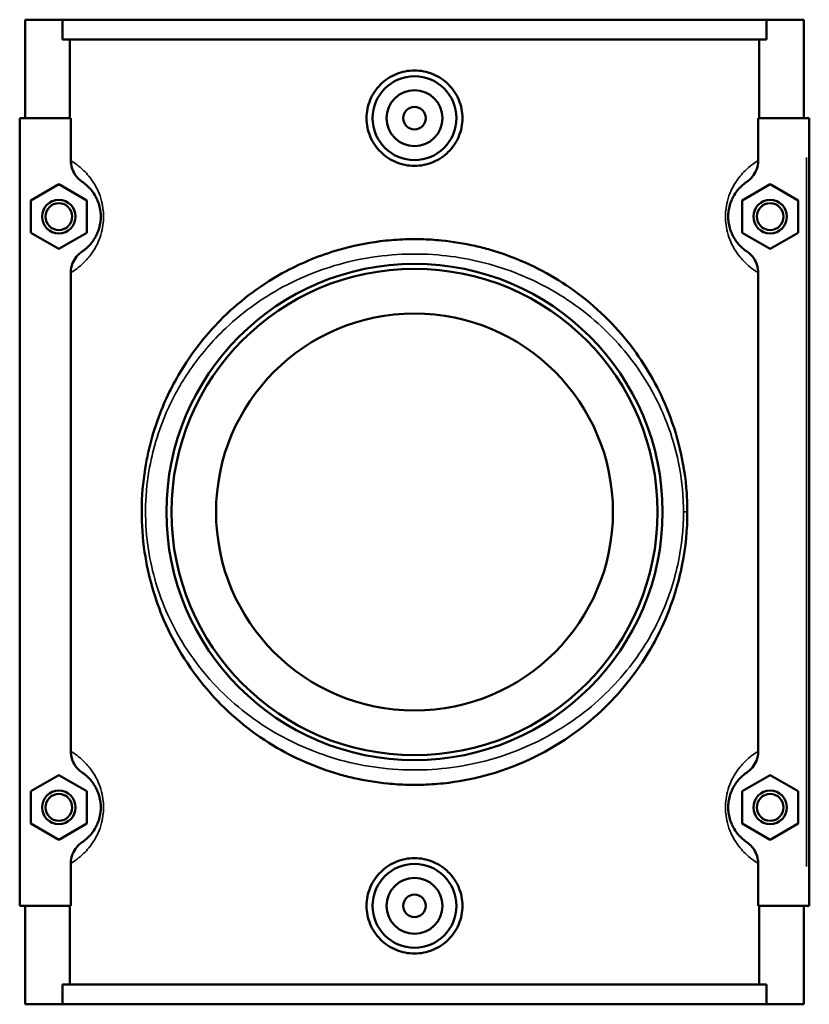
# Model space of a CAD drawing. Header units: inches. Extents: x -0.9 to 54.9, y -1.4 to 49.5.
# Tile 5 of 8: x 19 to 24.6, y 32.6 to 39.6. Entities that reach past the tile are written whole.
import ezdxf

# ---------------------------------------------------------------- set-up
doc = ezdxf.new("R2010")
doc.units = ezdxf.units.IN
doc.header["$MEASUREMENT"] = 0
doc.layers.add('Visible (ANSI)', color=7, linetype='Continuous', lineweight=50)
doc.layers.add('Visible Narrow (ANSI)', color=7, linetype='Continuous', lineweight=35)

msp = doc.modelspace()

# ---------------------------------------------------------------- linework, layer by layer
at = {"layer": 'Visible (ANSI)'}
for p, q in [((19.0322, 39.5604), (19.0322, 38.8674)), ((19.0322, 39.5604), (19.295, 39.5604)), ((19.295, 39.5604), (24.2494, 39.5604)), ((19.295, 39.4218), (19.295, 39.5604)), ((24.2494, 39.5604), (24.2494, 39.4218)), ((24.2494, 39.5604), (24.5122, 39.5604)), ((24.5122, 39.5604), (24.5122, 38.8674)), ((24.2494, 39.4218), (19.295, 39.4218)), ((19.3451, 38.8674), (19.3451, 39.4218)), ((24.1994, 38.8674), (24.1994, 39.4218)), ((19.3525, 38.8674), (18.9929, 38.8674)), ((18.9929, 38.8674), (18.9929, 33.3234)), ((19.3525, 38.8674), (19.3525, 38.5688)), ((24.1919, 38.5688), (24.1919, 38.8674)), ((24.1919, 38.8674), (24.5319, 38.8674)), ((24.5319, 38.8674), (24.5516, 38.8674)), ((24.5516, 33.3234), (24.5516, 38.8674)), ((19.0716, 38.288), (19.2684, 38.4017)), ((19.2684, 38.4017), (19.4653, 38.288)), ((24.276, 38.4017), (24.0792, 38.288)), ((24.4729, 38.288), (24.276, 38.4017)), ((19.0716, 38.0607), (19.0716, 38.288)), ((19.4653, 38.288), (19.4653, 38.0607)), ((24.0792, 38.288), (24.0792, 38.0607)), ((24.4729, 38.0607), (24.4729, 38.288)), ((19.2684, 37.9471), (19.0716, 38.0607)), ((19.4653, 38.0607), (19.2684, 37.9471)), ((24.0792, 38.0607), (24.276, 37.9471)), ((24.276, 37.9471), (24.4729, 38.0607)), ((19.3525, 37.78), (19.3525, 34.4108)), ((24.1919, 34.4108), (24.1919, 37.78)), ((19.0716, 34.13), (19.2684, 34.2437)), ((19.2684, 34.2437), (19.4653, 34.13)), ((24.276, 34.2437), (24.0792, 34.13)), ((24.4729, 34.13), (24.276, 34.2437)), ((19.0716, 33.9027), (19.0716, 34.13)), ((19.4653, 34.13), (19.4653, 33.9027)), ((24.0792, 34.13), (24.0792, 33.9027)), ((24.4729, 33.9027), (24.4729, 34.13)), ((19.2684, 33.7891), (19.0716, 33.9027)), ((19.4653, 33.9027), (19.2684, 33.7891)), ((24.0792, 33.9027), (24.276, 33.7891)), ((24.276, 33.7891), (24.4729, 33.9027)), ((19.3525, 33.622), (19.3525, 33.3234)), ((24.1919, 33.3234), (24.1919, 33.622)), ((18.9929, 33.3234), (19.3525, 33.3234)), ((19.0322, 33.3234), (19.0322, 32.6304)), ((19.3451, 32.769), (19.3451, 33.3234)), ((24.5319, 33.3234), (24.1919, 33.3234)), ((24.1994, 32.769), (24.1994, 33.3234)), ((24.5122, 33.3234), (24.5122, 32.6304)), ((24.5516, 33.3234), (24.5319, 33.3234)), ((24.2494, 32.769), (19.295, 32.769)), ((19.295, 32.6304), (19.295, 32.769)), ((24.2494, 32.769), (24.2494, 32.6304)), ((19.295, 32.6304), (19.0322, 32.6304)), ((19.295, 32.6304), (24.2494, 32.6304)), ((24.5122, 32.6304), (24.2494, 32.6304))]:
    msp.add_line(p, q, dxfattribs=at)
for centre, radius in [((21.7722, 38.8674), 0.2953), ((21.7722, 38.8674), 0.1969), ((21.7722, 38.8674), 0.0787), ((19.2684, 38.1744), 0.1181), ((19.2684, 38.1744), 0.0945), ((24.276, 38.1744), 0.1181), ((24.276, 38.1744), 0.0945), ((21.7722, 36.0954), 1.7461), ((21.7722, 36.0954), 1.7111), ((21.7722, 36.0954), 1.3969), ((19.2684, 34.0164), 0.1181), ((19.2684, 34.0164), 0.0945), ((24.276, 34.0164), 0.1181), ((24.276, 34.0164), 0.0945), ((21.7722, 33.3234), 0.2953), ((21.7722, 33.3234), 0.1969), ((21.7722, 33.3234), 0.0787)]:
    msp.add_circle(centre, radius, dxfattribs=at)
for points, knots in [([(22.1099, 38.8674), (22.1099, 38.825), (22.1013, 38.7798), (22.0665, 38.6969), (22.0404, 38.6591), (21.9803, 38.5998), (21.9424, 38.5741), (21.8595, 38.5401), (21.8145, 38.5318), (21.73, 38.5318), (21.685, 38.5401), (21.602, 38.5741), (21.5642, 38.5998), (21.5041, 38.6591), (21.4779, 38.6969), (21.4432, 38.7798), (21.4346, 38.825), (21.4346, 38.9098), (21.4431, 38.9549), (21.4778, 39.0377), (21.5039, 39.0754), (21.5639, 39.1348), (21.6018, 39.1605), (21.6848, 39.1946), (21.7299, 39.203), (21.8145, 39.203), (21.8596, 39.1946), (21.9426, 39.1605), (21.9806, 39.1348), (22.0406, 39.0754), (22.0667, 39.0377), (22.1013, 38.9549), (22.1099, 38.9098), (22.1099, 38.8674)], [0, 0, 0, 0, 0.323259, 0.323259, 0.646518, 0.646518, 0.968304, 0.968304, 1.29009, 1.29009, 1.611876, 1.611876, 1.933663, 1.933663, 2.256922, 2.256922, 2.580181, 2.580181, 2.90293, 2.90293, 3.225679, 3.225679, 3.547974, 3.547974, 3.870269, 3.870269, 4.192565, 4.192565, 4.51486, 4.51486, 4.837609, 4.837609, 5.160358, 5.160358, 5.160358, 5.160358]), ([(19.3525, 38.5688), (19.3525, 38.5515), (19.3551, 38.5343), (19.3652, 38.5011), (19.3726, 38.4854), (19.3956, 38.4505), (19.413, 38.433), (19.4333, 38.4194)], [-0.4502236, -0.4502236, -0.4502236, -0.4502236, -0.3180897, -0.3180897, -0.1860981, -0.1860981, 0, 0, 0, 0]), ([(24.1112, 38.4194), (24.1262, 38.4295), (24.1398, 38.4418), (24.1628, 38.47), (24.1722, 38.4858), (24.1875, 38.5238), (24.1919, 38.5462), (24.1919, 38.5688)], [-0.4498771, -0.4498771, -0.4498771, -0.4498771, -0.3117229, -0.3117229, -0.1725496, -0.1725496, 0, 0, 0, 0]), ([(19.4333, 38.4194), (19.4396, 38.4152), (19.4468, 38.41), (19.4633, 38.3965), (19.4728, 38.388), (19.4896, 38.3703), (19.4965, 38.3624), (19.5114, 38.3427), (19.5196, 38.3305), (19.5324, 38.3071), (19.5372, 38.2973), (19.547, 38.2733), (19.5519, 38.2588), (19.5588, 38.2299), (19.5611, 38.216), (19.5633, 38.1927), (19.5637, 38.1836), (19.5637, 38.1744), (19.5637, 38.1652), (19.5633, 38.1561), (19.5611, 38.1328), (19.5588, 38.1189), (19.5519, 38.09), (19.547, 38.0755), (19.5372, 38.0515), (19.5324, 38.0416), (19.5196, 38.0183), (19.5114, 38.0061), (19.4965, 37.9864), (19.4896, 37.9785), (19.4728, 37.9607), (19.4633, 37.9523), (19.4468, 37.9388), (19.4396, 37.9336), (19.4333, 37.9294)], [0.554207, 0.554207, 0.554207, 0.554207, 0.925045, 0.925045, 1.319521, 1.319521, 1.575929, 1.575929, 1.867237, 1.867237, 2.049929, 2.049929, 2.268505, 2.268505, 2.446119, 2.446119, 2.557128, 2.557128, 2.557128, 2.668136, 2.668136, 2.84575, 2.84575, 3.064326, 3.064326, 3.247018, 3.247018, 3.538327, 3.538327, 3.794734, 3.794734, 4.189211, 4.189211, 4.560048, 4.560048, 4.560048, 4.560048]), ([(24.1112, 37.9294), (24.1049, 37.9336), (24.0977, 37.9388), (24.0811, 37.9523), (24.0717, 37.9607), (24.0549, 37.9785), (24.048, 37.9864), (24.033, 38.0061), (24.0249, 38.0183), (24.0121, 38.0416), (24.0072, 38.0515), (23.9974, 38.0755), (23.9926, 38.09), (23.9857, 38.1189), (23.9833, 38.1328), (23.9812, 38.1561), (23.9807, 38.1652), (23.9807, 38.1744), (23.9807, 38.1836), (23.9812, 38.1927), (23.9833, 38.216), (23.9857, 38.2299), (23.9926, 38.2588), (23.9974, 38.2733), (24.0072, 38.2973), (24.0121, 38.3071), (24.0249, 38.3305), (24.033, 38.3427), (24.048, 38.3624), (24.0549, 38.3703), (24.0717, 38.388), (24.0811, 38.3965), (24.0977, 38.41), (24.1049, 38.4152), (24.1112, 38.4194)], [0.554207, 0.554207, 0.554207, 0.554207, 0.925048, 0.925048, 1.319523, 1.319523, 1.57593, 1.57593, 1.867238, 1.867238, 2.04993, 2.04993, 2.268505, 2.268505, 2.446119, 2.446119, 2.557128, 2.557128, 2.557128, 2.668136, 2.668136, 2.84575, 2.84575, 3.064326, 3.064326, 3.247017, 3.247017, 3.538325, 3.538325, 3.794732, 3.794732, 4.189207, 4.189207, 4.560048, 4.560048, 4.560048, 4.560048]), ([(21.2392, 37.9406), (21.3337, 37.9679), (21.431, 37.9881), (21.5831, 38.0073), (21.6362, 38.0118), (21.732, 38.0159), (21.7746, 38.0164), (21.8653, 38.0142), (21.9133, 38.0113), (22.042, 37.9987), (22.1218, 37.9856), (22.2356, 37.9597), (22.2707, 37.9506), (22.3053, 37.9406)], [0, 0, 0, 0, 0.7666, 0.7666, 1.173607, 1.173607, 1.498279, 1.498279, 1.865229, 1.865229, 2.486559, 2.486559, 2.767452, 2.767452, 2.767452, 2.767452]), ([(19.4333, 37.9294), (19.4182, 37.9193), (19.4047, 37.907), (19.3817, 37.8788), (19.3723, 37.863), (19.3569, 37.825), (19.3525, 37.8026), (19.3525, 37.78)], [-0.4498771, -0.4498771, -0.4498771, -0.4498771, -0.3117229, -0.3117229, -0.1725496, -0.1725496, 0, 0, 0, 0]), ([(21.2392, 37.9406), (21.1087, 37.9029), (20.9841, 37.8519), (20.7021, 37.7013), (20.5533, 37.5908), (20.3274, 37.3682), (20.2416, 37.2635), (20.1024, 37.0517), (20.0463, 36.9466), (19.9429, 36.699), (19.9004, 36.5528), (19.8605, 36.3044), (19.8522, 36.2062), (19.851, 36.0088), (19.8581, 35.9096), (19.8975, 35.6445), (19.9444, 35.4838), (20.091, 35.1437), (20.2017, 34.9712), (20.4627, 34.6776), (20.6103, 34.5536), (20.9187, 34.3669), (21.0741, 34.2979), (21.2392, 34.2502)], [-37.547903, -37.547903, -37.547903, -37.547903, -36.524513, -36.524513, -35.063474, -35.063474, -33.972761, -33.972761, -33.025398, -33.025398, -31.866695, -31.866695, -31.140525, -31.140525, -30.408315, -30.408315, -29.135968, -29.135968, -27.496193, -27.496193, -25.966026, -25.966026, -24.671362, -24.671362, -24.671362, -24.671362]), ([(23.6929, 36.0954), (23.6929, 36.1395), (23.6914, 36.1835), (23.6811, 36.3334), (23.6649, 36.438), (23.617, 36.6398), (23.5853, 36.737), (23.4813, 36.9885), (23.3962, 37.1345), (23.1814, 37.4135), (23.0476, 37.5438), (22.7537, 37.7554), (22.5963, 37.8397), (22.3866, 37.9157), (22.3462, 37.9288), (22.3053, 37.9406)], [-46.664561, -46.664561, -46.664561, -46.664561, -46.338999, -46.338999, -45.551649, -45.551649, -44.764299, -44.764299, -43.416749, -43.416749, -41.922348, -41.922348, -40.547148, -40.547148, -40.226186, -40.226186, -40.226186, -40.226186]), ([(24.1919, 37.78), (24.1919, 37.7973), (24.1893, 37.8145), (24.1793, 37.8477), (24.1718, 37.8634), (24.1489, 37.8983), (24.1315, 37.9158), (24.1112, 37.9294)], [-0.4502236, -0.4502236, -0.4502236, -0.4502236, -0.3180897, -0.3180897, -0.1860981, -0.1860981, 0, 0, 0, 0]), ([(22.3053, 34.2502), (22.317, 34.2536), (22.3287, 34.2571), (22.5579, 34.328), (22.7572, 34.4324), (23.0749, 34.6724), (23.2018, 34.8003), (23.4004, 35.0652), (23.4776, 35.1982), (23.5906, 35.4631), (23.631, 35.5924), (23.6807, 35.847), (23.6929, 35.9711), (23.6929, 36.0954)], [-21.993084, -21.993084, -21.993084, -21.993084, -21.901045, -21.901045, -20.180748, -20.180748, -18.736638, -18.736638, -17.509842, -17.509842, -16.47284, -16.47284, -15.554854, -15.554854, -15.554854, -15.554854]), ([(19.3525, 34.4108), (19.3525, 34.3935), (19.3551, 34.3763), (19.3652, 34.3431), (19.3726, 34.3274), (19.3956, 34.2925), (19.413, 34.275), (19.4333, 34.2614)], [-0.4502236, -0.4502236, -0.4502236, -0.4502236, -0.3180897, -0.3180897, -0.1860981, -0.1860981, 0, 0, 0, 0]), ([(24.1112, 34.2614), (24.1262, 34.2715), (24.1398, 34.2838), (24.1628, 34.312), (24.1722, 34.3278), (24.1875, 34.3658), (24.1919, 34.3882), (24.1919, 34.4108)], [-0.4498771, -0.4498771, -0.4498771, -0.4498771, -0.3117229, -0.3117229, -0.1725496, -0.1725496, 0, 0, 0, 0]), ([(19.4333, 34.2614), (19.4396, 34.2572), (19.4468, 34.252), (19.4633, 34.2385), (19.4728, 34.23), (19.4896, 34.2123), (19.4965, 34.2044), (19.5114, 34.1847), (19.5196, 34.1725), (19.5324, 34.1491), (19.5372, 34.1393), (19.547, 34.1153), (19.5519, 34.1008), (19.5588, 34.0719), (19.5611, 34.058), (19.5633, 34.0347), (19.5637, 34.0256), (19.5637, 34.0164), (19.5637, 34.0072), (19.5633, 33.9981), (19.5611, 33.9748), (19.5588, 33.9609), (19.5519, 33.932), (19.547, 33.9175), (19.5372, 33.8935), (19.5324, 33.8836), (19.5196, 33.8603), (19.5114, 33.8481), (19.4965, 33.8284), (19.4896, 33.8205), (19.4728, 33.8027), (19.4633, 33.7943), (19.4468, 33.7808), (19.4396, 33.7756), (19.4333, 33.7714)], [0.554207, 0.554207, 0.554207, 0.554207, 0.925045, 0.925045, 1.319521, 1.319521, 1.575929, 1.575929, 1.867237, 1.867237, 2.049929, 2.049929, 2.268505, 2.268505, 2.446119, 2.446119, 2.557128, 2.557128, 2.557128, 2.668136, 2.668136, 2.84575, 2.84575, 3.064326, 3.064326, 3.247018, 3.247018, 3.538326, 3.538326, 3.794734, 3.794734, 4.18921, 4.18921, 4.560048, 4.560048, 4.560048, 4.560048]), ([(22.3053, 34.2502), (22.2108, 34.2229), (22.1135, 34.2027), (21.9614, 34.1835), (21.9083, 34.179), (21.8124, 34.1749), (21.7698, 34.1744), (21.6791, 34.1766), (21.6311, 34.1795), (21.5024, 34.1921), (21.4226, 34.2052), (21.3088, 34.2311), (21.2738, 34.2402), (21.2392, 34.2502)], [0, 0, 0, 0, 0.766597, 0.766597, 1.173606, 1.173606, 1.498278, 1.498278, 1.865228, 1.865228, 2.486563, 2.486563, 2.767452, 2.767452, 2.767452, 2.767452]), ([(24.1112, 33.7714), (24.1049, 33.7756), (24.0977, 33.7808), (24.0811, 33.7943), (24.0717, 33.8027), (24.0549, 33.8205), (24.048, 33.8284), (24.033, 33.8481), (24.0249, 33.8603), (24.0121, 33.8836), (24.0072, 33.8935), (23.9974, 33.9175), (23.9926, 33.932), (23.9857, 33.9609), (23.9833, 33.9748), (23.9812, 33.9981), (23.9807, 34.0072), (23.9807, 34.0164), (23.9807, 34.0256), (23.9812, 34.0347), (23.9833, 34.058), (23.9857, 34.0719), (23.9926, 34.1008), (23.9974, 34.1153), (24.0072, 34.1393), (24.0121, 34.1491), (24.0249, 34.1725), (24.033, 34.1847), (24.048, 34.2044), (24.0549, 34.2123), (24.0717, 34.23), (24.0811, 34.2385), (24.0977, 34.252), (24.1049, 34.2572), (24.1112, 34.2614)], [0.55415, 0.55415, 0.55415, 0.55415, 0.925001, 0.925001, 1.319474, 1.319474, 1.575879, 1.575879, 1.867185, 1.867185, 2.049875, 2.049875, 2.268448, 2.268448, 2.446062, 2.446062, 2.557071, 2.557071, 2.557071, 2.668079, 2.668079, 2.845693, 2.845693, 3.064266, 3.064266, 3.246956, 3.246956, 3.538262, 3.538262, 3.794667, 3.794667, 4.18914, 4.18914, 4.559991, 4.559991, 4.559991, 4.559991]), ([(19.4333, 33.7714), (19.4182, 33.7613), (19.4047, 33.749), (19.3817, 33.7208), (19.3723, 33.705), (19.3569, 33.667), (19.3525, 33.6446), (19.3525, 33.622)], [-0.4498771, -0.4498771, -0.4498771, -0.4498771, -0.3117229, -0.3117229, -0.1725496, -0.1725496, 0, 0, 0, 0]), ([(24.1919, 33.622), (24.1919, 33.6393), (24.1893, 33.6565), (24.1793, 33.6897), (24.1718, 33.7054), (24.1489, 33.7403), (24.1315, 33.7578), (24.1112, 33.7714)], [-0.4502236, -0.4502236, -0.4502236, -0.4502236, -0.3180897, -0.3180897, -0.1860981, -0.1860981, 0, 0, 0, 0]), ([(22.1099, 33.3234), (22.1099, 33.281), (22.1013, 33.2359), (22.0667, 33.1531), (22.0406, 33.1154), (21.9806, 33.056), (21.9426, 33.0303), (21.8596, 32.9962), (21.8145, 32.9878), (21.7299, 32.9878), (21.6848, 32.9962), (21.6018, 33.0303), (21.5639, 33.056), (21.5039, 33.1154), (21.4778, 33.1531), (21.4431, 33.2359), (21.4346, 33.281), (21.4346, 33.3234), (21.4346, 33.3658), (21.4432, 33.411), (21.4779, 33.4939), (21.5041, 33.5317), (21.5642, 33.591), (21.602, 33.6167), (21.685, 33.6507), (21.73, 33.659), (21.8145, 33.659), (21.8595, 33.6507), (21.9424, 33.6167), (21.9803, 33.591), (22.0404, 33.5317), (22.0665, 33.4939), (22.1013, 33.411), (22.1099, 33.3658), (22.1099, 33.3234)], [2.580181, 2.580181, 2.580181, 2.580181, 2.90293, 2.90293, 3.225679, 3.225679, 3.547974, 3.547974, 3.870269, 3.870269, 4.192565, 4.192565, 4.51486, 4.51486, 4.837609, 4.837609, 5.160358, 5.160358, 5.160358, 5.483617, 5.483617, 5.806876, 5.806876, 6.128662, 6.128662, 6.450449, 6.450449, 6.772235, 6.772235, 7.094021, 7.094021, 7.41728, 7.41728, 7.740539, 7.740539, 7.740539, 7.740539])]:
    msp.add_open_spline(points, degree=3, knots=knots, dxfattribs=at)
at = {"layer": 'Visible Narrow (ANSI)'}
for p, q in [((24.5319, 38.5902), (24.5319, 33.6006)), ((23.668, 36.0954), (23.6928, 36.0954))]:
    msp.add_line(p, q, dxfattribs=at)
for points, knots in [([(19.3525, 37.78), (19.3649, 37.7874), (19.3798, 37.797), (19.4114, 37.821), (19.4276, 37.8344), (19.4563, 37.8626), (19.4681, 37.8753), (19.4938, 37.9066), (19.5078, 37.9259), (19.5297, 37.9631), (19.5379, 37.9789), (19.5547, 38.017), (19.5631, 38.0401), (19.5749, 38.0861), (19.5789, 38.1081), (19.5826, 38.1453), (19.5834, 38.1598), (19.5834, 38.1744), (19.5834, 38.189), (19.5826, 38.2035), (19.5789, 38.2407), (19.5749, 38.2627), (19.5631, 38.3087), (19.5547, 38.3318), (19.5379, 38.3699), (19.5297, 38.3857), (19.5078, 38.4229), (19.4938, 38.4422), (19.4681, 38.4735), (19.4563, 38.4862), (19.4276, 38.5144), (19.4114, 38.5278), (19.3798, 38.5518), (19.3649, 38.5613), (19.3525, 38.5688)], [-4.64818, -4.64818, -4.64818, -4.64818, -4.189211, -4.189211, -3.794734, -3.794734, -3.538327, -3.538327, -3.247018, -3.247018, -3.064326, -3.064326, -2.84575, -2.84575, -2.668136, -2.668136, -2.557128, -2.557128, -2.557128, -2.446119, -2.446119, -2.268505, -2.268505, -2.049929, -2.049929, -1.867237, -1.867237, -1.575929, -1.575929, -1.319521, -1.319521, -0.925045, -0.925045, -0.466075, -0.466075, -0.466075, -0.466075]), ([(24.1919, 38.5688), (24.1795, 38.5613), (24.1647, 38.5518), (24.133, 38.5278), (24.1168, 38.5144), (24.0881, 38.4862), (24.0763, 38.4735), (24.0506, 38.4422), (24.0367, 38.4229), (24.0148, 38.3857), (24.0065, 38.3699), (23.9897, 38.3318), (23.9814, 38.3087), (23.9696, 38.2627), (23.9656, 38.2407), (23.9618, 38.2035), (23.9611, 38.189), (23.9611, 38.1744), (23.9611, 38.1598), (23.9618, 38.1453), (23.9656, 38.1081), (23.9696, 38.0861), (23.9814, 38.0401), (23.9897, 38.017), (24.0065, 37.9789), (24.0148, 37.9631), (24.0367, 37.9259), (24.0506, 37.9066), (24.0763, 37.8753), (24.0881, 37.8626), (24.1168, 37.8344), (24.133, 37.821), (24.1647, 37.797), (24.1795, 37.7874), (24.1919, 37.78)], [-4.64818, -4.64818, -4.64818, -4.64818, -4.189207, -4.189207, -3.794732, -3.794732, -3.538325, -3.538325, -3.247017, -3.247017, -3.064326, -3.064326, -2.84575, -2.84575, -2.668136, -2.668136, -2.557128, -2.557128, -2.557128, -2.446119, -2.446119, -2.268505, -2.268505, -2.04993, -2.04993, -1.867238, -1.867238, -1.57593, -1.57593, -1.319523, -1.319523, -0.925048, -0.925048, -0.466075, -0.466075, -0.466075, -0.466075]), ([(23.6655, 36.0954), (23.6655, 35.9779), (23.6534, 35.8606), (23.6044, 35.6198), (23.5647, 35.4976), (23.4532, 35.2471), (23.3771, 35.1214), (23.1814, 34.8709), (23.0563, 34.75), (22.7431, 34.5231), (22.5467, 34.4244), (22.1602, 34.3097), (21.9769, 34.2815), (21.6084, 34.2777), (21.4239, 34.3021), (21.0861, 34.395), (20.9318, 34.4606), (20.6269, 34.6377), (20.4814, 34.755), (20.2242, 35.0325), (20.115, 35.1956), (19.9705, 35.5171), (19.9243, 35.6691), (19.8854, 35.9198), (19.8784, 36.0135), (19.8797, 36.2002), (19.8878, 36.293), (19.9271, 36.5278), (19.969, 36.666), (20.0709, 36.9002), (20.1262, 36.9995), (20.2634, 37.1998), (20.3481, 37.2987), (20.5707, 37.5092), (20.7174, 37.6137), (21.0313, 37.7744), (21.1961, 37.8335), (21.5533, 37.9082), (21.7466, 37.9203), (22.1019, 37.8907), (22.2646, 37.8557), (22.5845, 37.7446), (22.7397, 37.6649), (23.0294, 37.4648), (23.1613, 37.3416), (23.373, 37.0778), (23.4569, 36.9398), (23.5595, 36.702), (23.5907, 36.6101), (23.6379, 36.4193), (23.6538, 36.3204), (23.664, 36.1787), (23.6655, 36.1371), (23.6655, 36.0954)], [15.554854, 15.554854, 15.554854, 15.554854, 16.47284, 16.47284, 17.509842, 17.509842, 18.736638, 18.736638, 20.180748, 20.180748, 21.901045, 21.901045, 23.280944, 23.280944, 24.662547, 24.662547, 25.966026, 25.966026, 27.496193, 27.496193, 29.135968, 29.135968, 30.408315, 30.408315, 31.140525, 31.140525, 31.866695, 31.866695, 33.025398, 33.025398, 33.972761, 33.972761, 35.063474, 35.063474, 36.524513, 36.524513, 37.868668, 37.868668, 39.297195, 39.297195, 40.547148, 40.547148, 41.922348, 41.922348, 43.416749, 43.416749, 44.764299, 44.764299, 45.551649, 45.551649, 46.338999, 46.338999, 46.664561, 46.664561, 46.664561, 46.664561]), ([(19.3525, 33.622), (19.3649, 33.6294), (19.3798, 33.639), (19.4114, 33.663), (19.4276, 33.6764), (19.4563, 33.7046), (19.4681, 33.7173), (19.4938, 33.7486), (19.5078, 33.7679), (19.5297, 33.8051), (19.5379, 33.8209), (19.5547, 33.859), (19.5631, 33.8821), (19.5749, 33.9281), (19.5789, 33.9501), (19.5826, 33.9873), (19.5834, 34.0018), (19.5834, 34.0164), (19.5834, 34.031), (19.5826, 34.0455), (19.5789, 34.0827), (19.5749, 34.1047), (19.5631, 34.1507), (19.5547, 34.1738), (19.5379, 34.2119), (19.5297, 34.2277), (19.5078, 34.2649), (19.4938, 34.2842), (19.4681, 34.3155), (19.4563, 34.3282), (19.4276, 34.3564), (19.4114, 34.3698), (19.3798, 34.3938), (19.3649, 34.4033), (19.3525, 34.4108)], [-4.64818, -4.64818, -4.64818, -4.64818, -4.18921, -4.18921, -3.794734, -3.794734, -3.538326, -3.538326, -3.247018, -3.247018, -3.064326, -3.064326, -2.84575, -2.84575, -2.668136, -2.668136, -2.557128, -2.557128, -2.557128, -2.446119, -2.446119, -2.268505, -2.268505, -2.049929, -2.049929, -1.867237, -1.867237, -1.575929, -1.575929, -1.319521, -1.319521, -0.925045, -0.925045, -0.466075, -0.466075, -0.466075, -0.466075]), ([(24.1919, 34.4108), (24.1795, 34.4033), (24.1647, 34.3938), (24.133, 34.3698), (24.1168, 34.3564), (24.0881, 34.3282), (24.0763, 34.3155), (24.0506, 34.2842), (24.0367, 34.2649), (24.0148, 34.2276), (24.0065, 34.2119), (23.9897, 34.1738), (23.9814, 34.1507), (23.9696, 34.1047), (23.9656, 34.0827), (23.9618, 34.0455), (23.9611, 34.031), (23.9611, 34.0164), (23.9611, 34.0018), (23.9618, 33.9873), (23.9656, 33.9501), (23.9696, 33.9281), (23.9814, 33.8821), (23.9897, 33.859), (24.0065, 33.8209), (24.0148, 33.8051), (24.0367, 33.7679), (24.0506, 33.7486), (24.0763, 33.7173), (24.0881, 33.7046), (24.1168, 33.6764), (24.133, 33.663), (24.1647, 33.639), (24.1795, 33.6294), (24.1919, 33.622)], [-4.648123, -4.648123, -4.648123, -4.648123, -4.18914, -4.18914, -3.794667, -3.794667, -3.538262, -3.538262, -3.246956, -3.246956, -3.064266, -3.064266, -2.845693, -2.845693, -2.668079, -2.668079, -2.557071, -2.557071, -2.557071, -2.446062, -2.446062, -2.268448, -2.268448, -2.049875, -2.049875, -1.867185, -1.867185, -1.575879, -1.575879, -1.319474, -1.319474, -0.925001, -0.925001, -0.466018, -0.466018, -0.466018, -0.466018])]:
    msp.add_open_spline(points, degree=3, knots=knots, dxfattribs=at)

doc.saveas('drawing.dxf')
